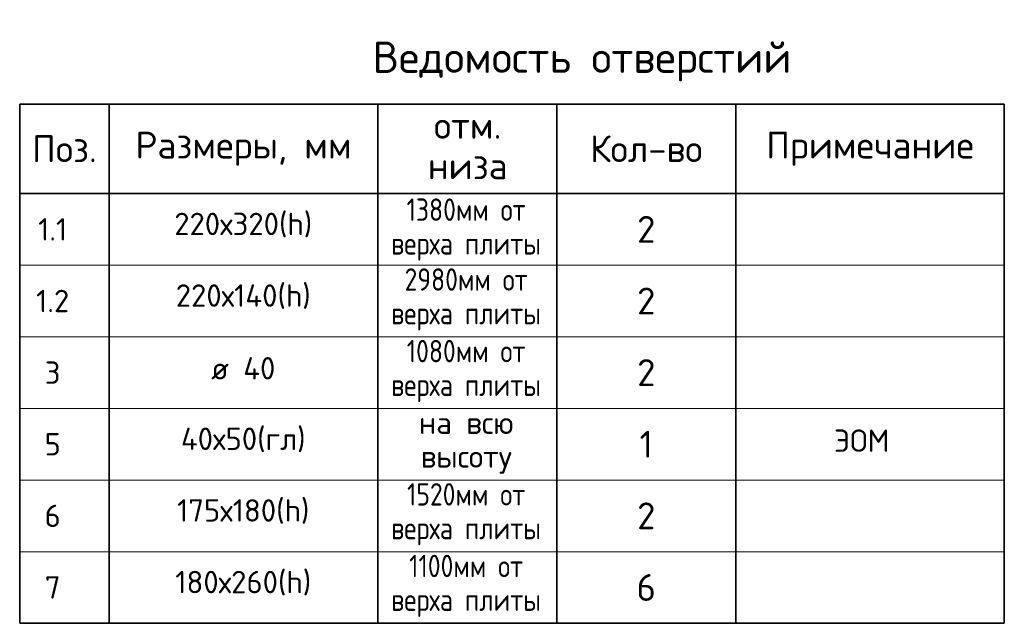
# Model space of a CAD drawing. Header units: millimetres. Extents: x -2287 to 75872, y 45740 to 74858.
# Tile 22 of 24: x 57688 to 63188, y 61824 to 65195. Entities that reach past the tile are written whole.
import ezdxf

# ---------------------------------------------------------------- set-up
doc = ezdxf.new("R2010")
doc.units = ezdxf.units.MM
doc.layers.add('Standard', color=7, linetype='Continuous', lineweight=25)
doc.styles.add('ARIAL', font='ARIAL.TTF')
doc.styles.add('ISOCPEUR', font='ISOCPEUR')

msp = doc.modelspace()

# ---------------------------------------------------------------- linework, layer by layer
at = {"layer": 'Standard', "color": 7, "linetype": 'Continuous', "lineweight": 35, "transparency": 33554687}
for p, q in [((57687.8, 64724.3), (63187.8, 64724.3)), ((57687.8, 64224.3), (57687.8, 64724.3)), ((58187.8, 64224.3), (58187.8, 64724.3)), ((59687.8, 64224.3), (59687.8, 64724.3)), ((60687.8, 64224.3), (60687.8, 64724.3)), ((61687.8, 64224.3), (61687.8, 64724.3)), ((63187.8, 64224.3), (63187.8, 64724.3)), ((57687.8, 64224.3), (63187.8, 64224.3)), ((57687.8, 63824.3), (57687.8, 64224.3)), ((58187.8, 63824.3), (58187.8, 64224.3)), ((59687.8, 63824.3), (59687.8, 64224.3)), ((60687.8, 63824.3), (60687.8, 64224.3)), ((61687.8, 63824.3), (61687.8, 64224.3)), ((63187.8, 63824.3), (63187.8, 64224.3)), ((57687.8, 63424.3), (57687.8, 63824.3)), ((58187.8, 63424.3), (58187.8, 63824.3)), ((59687.8, 63424.3), (59687.8, 63824.3)), ((60687.8, 63424.3), (60687.8, 63824.3)), ((61687.8, 63424.3), (61687.8, 63824.3)), ((63187.8, 63424.3), (63187.8, 63824.3)), ((57687.8, 63024.3), (57687.8, 63424.3)), ((58187.8, 63024.3), (58187.8, 63424.3)), ((59687.8, 63024.3), (59687.8, 63424.3)), ((60687.8, 63024.3), (60687.8, 63424.3)), ((61687.8, 63024.3), (61687.8, 63424.3)), ((63187.8, 63024.3), (63187.8, 63424.3)), ((57687.8, 61824.3), (57687.8, 63024.3)), ((58187.8, 61824.3), (58187.8, 63024.3)), ((59687.8, 61824.3), (59687.8, 63024.3)), ((60687.8, 61824.3), (60687.8, 63024.3)), ((61687.8, 61824.3), (61687.8, 63024.3)), ((63187.8, 61824.3), (63187.8, 63024.3)), ((57687.8, 61824.3), (63187.8, 61824.3))]:
    msp.add_line(p, q, dxfattribs=at)
at = {"layer": 'Standard', "color": 7, "linetype": 'Continuous', "lineweight": 13, "transparency": 33554687}
for p, q in [((57687.8, 63824.3), (63187.8, 63824.3)), ((57687.8, 63424.3), (63187.8, 63424.3)), ((57687.8, 63424.3), (63187.8, 63424.3)), ((57687.8, 63424.3), (63187.8, 63424.3)), ((57687.8, 63024.3), (63187.8, 63024.3)), ((57687.8, 63024.3), (63187.8, 63024.3)), ((57687.8, 62624.3), (63187.8, 62624.3)), ((57687.8, 62224.3), (63187.8, 62224.3)), ((57687.8, 61824.3), (63187.8, 61824.3))]:
    msp.add_line(p, q, dxfattribs=at)

# ---------------------------------------------------------------- texts
at = {"layer": 'Standard', "color": 7, "linetype": 'Continuous', "lineweight": 35, "transparency": 33554687}
for s, insert, char_height, width, attachment_point, style in [('\\A1;{\\fISOCPEUR|i0|b0;\\H175.000000;\\W1.000000;\\C7;Ведомость отверстий}\\P', (59659, 64961.8), 52.5, 2501.25, 4, 'ISOCPEUR'), ('\\A1;{\\fISOCPEUR|i0|b0;\\H150.000000;\\W1.000000;\\C7;Размеры, мм}\\P', (58937.8, 64474.3), 45, 1243.125, 5, 'ISOCPEUR'), ('\\A1;{\\fISOCPEUR|i0|b0;\\H150.000000;\\W1.000000;\\C7;Поз.}\\P', (57937.8, 64474.3), 45, 436.84, 5, 'ISOCPEUR'), ('\\A1;{\\fISOCPEUR|i0|b0;\\H150.000000;\\W1.000000;\\C7;Кол-во}\\P', (61187.8, 64474.3), 45, 716.667, 5, 'ISOCPEUR'), ('\\A1;{\\fISOCPEUR|i0|b0;\\H150.000000;\\W1.000000;\\C7;Примечание}\\P', (62437.8, 64474.3), 45, 1168, 5, 'ISOCPEUR'), ('}\\P', (62437.8, 64024.3), 45, 51.955, 5, 'ARIAL'), ('}\\P', (62437.8, 63624.3), 45, 51.955, 5, 'ARIAL'), ('}\\P', (62437.8, 63624.3), 45, 51.955, 5, 'ARIAL'), ('}\\P', (62437.8, 63224.3), 45, 51.955, 5, 'ARIAL'), ('}\\P', (62437.8, 62824.3), 45, 51.955, 5, 'ARIAL')]:
    msp.add_mtext(s, dxfattribs=dict(at, insert=insert, char_height=char_height, width=width, attachment_point=attachment_point, style=style))
at = {"layer": 'Standard', "color": 7, "linetype": 'Continuous', "lineweight": 35, "transparency": 33554687, "insert": (60190.4, 64680.1), "char_height": 150, "width": 500.394, "attachment_point": 2, "line_spacing_factor": 0.903614, "style": 'ARIAL'}
msp.add_mtext('\\A1;{\\fISOCPEUR|i0|b0;\\H150.000000;\\W1.000000;\\C7;отм.}\\P{\\fISOCPEUR|i0|b0;\\H150.000000;\\W1.000000;\\C7;низа}\\P', dxfattribs=at)
at = {"layer": 'Standard', "color": 7, "linetype": 'Continuous', "lineweight": 50, "transparency": 33554687, "char_height": 125, "attachment_point": 2, "line_spacing_factor": 0.903614, "style": 'ARIAL'}
for s, insert, width in [('\\A1;{\\fISOCPEUR|i0|b0;\\H125.000000;\\W0.833333;\\C7;1380мм от}\\P{\\fISOCPEUR|i0|b0;\\H125.000000;\\W0.833333;\\C7;верха плиты}\\P', (60181.5, 64196.8), 881.51), ('\\A1;{\\fISOCPEUR|i0|b0;\\H125.000000;\\W0.833333;\\C7;2980мм от}\\P{\\fISOCPEUR|i0|b0;\\H125.000000;\\W0.833333;\\C7;верха плиты}\\P', (60181.5, 63806.8), 883.574), ('\\A1;{\\fISOCPEUR|i0|b0;\\H125.000000;\\W0.833333;\\C7;1080мм от}\\P{\\fISOCPEUR|i0|b0;\\H125.000000;\\W0.833333;\\C7;верха плиты}\\P', (60181.5, 63406.8), 881.51), ('\\A1;{\\fISOCPEUR|i0|b0;\\H125.000000;\\W1.000000;\\C7;на всю}\\P{\\fISOCPEUR|i0|b0;\\H125.000000;\\W1.000000;\\C7;высоту}\\P', (60181.5, 63006.8), 609.866), ('\\A1;{\\fISOCPEUR|i0|b0;\\H125.000000;\\W0.833333;\\C7;1520мм от}\\P{\\fISOCPEUR|i0|b0;\\H125.000000;\\W0.833333;\\C7;верха плиты}\\P', (60181.5, 62606.8), 881.51), ('\\A1;{\\fISOCPEUR|i0|b0;\\H125.000000;\\W0.833333;\\C7;1100мм от}\\P{\\fISOCPEUR|i0|b0;\\H125.000000;\\W0.833333;\\C7;верха плиты}\\P', (60181.5, 62206.8), 879.491)]:
    msp.add_mtext(s, dxfattribs=dict(at, insert=insert, width=width))
at = {"layer": 'Standard', "color": 7, "linetype": 'Continuous', "lineweight": 50, "transparency": 33554687, "char_height": 37.5, "attachment_point": 5, "style": 'ISOCPEUR'}
for s, insert, width in [('\\A1;{\\fISOCPEUR|i0|b0;\\H125.000000;\\W1.000000;\\C7;1.1}\\P', (57871.9, 64024.3), 205.263), ('\\A1;{\\fISOCPEUR|i0|b0;\\H125.000000;\\W1.000000;\\C7;1.2}\\P', (57871.9, 63624.3), 236.842), ('\\A1;{\\fISOCPEUR|i0|b0;\\H125.000000;\\W1.000000;\\C7;3}\\P', (57871.9, 63224.3), 136.111), ('\\A1;{\\fISOCPEUR|i0|b0;\\H125.000000;\\W1.000000;\\C7;5}\\P', (57871.9, 62824.3), 136.111), ('\\A1;{\\fISOCPEUR|i0|b0;\\H125.000000;\\W1.000000;\\C7;ЭОМ}\\P', (62391.5, 62844.3), 370.37), ('\\A1;{\\fISOCPEUR|i0|b0;\\H125.000000;\\W1.000000;\\C7;6}\\P', (57871.9, 62424.3), 136.111), ('\\A1;{\\fISOCPEUR|i0|b0;\\H125.000000;\\W1.000000;\\C7;7}\\P', (57871.9, 62024.3), 136.111)]:
    msp.add_mtext(s, dxfattribs=dict(at, insert=insert, width=width))
at = {"layer": 'Standard', "color": 7, "linetype": 'Continuous', "lineweight": 13, "transparency": 33554687, "attachment_point": 5, "style": 'ISOCPEUR'}
for s, insert, char_height, width in [('\\A1;{\\fISOCPEUR|i0|b0;\\H125.000000;\\W1.000000;\\C7;220х320(h)}\\P', (58936.4, 64048.4), 37.5, 860.606), ('\\A1;{\\fISOCPEUR|i0|b0;\\H150.000000;\\W1.000000;\\C7;2}\\P', (61187.8, 64024.3), 45, 163.333), ('\\A1;{\\fISOCPEUR|i0|b0;\\H125.000000;\\W1.000000;\\C7;220х140(h)}\\P', (58936.4, 63648.4), 37.5, 846.269), ('\\A1;{\\fISOCPEUR|i0|b0;\\H150.000000;\\W1.000000;\\C7;2}\\P', (61187.8, 63624.3), 45, 163.333), ('\\A1;{\\fISOCPEUR|i0|b0;\\H125.000000;\\W1.000000;\\C7;ø 40}\\P', (58936.4, 63248.4), 37.5, 433.594), ('\\A1;{\\fISOCPEUR|i0|b0;\\H150.000000;\\W1.000000;\\C7;2}\\P', (61187.8, 63224.3), 45, 163.333), ('\\A1;{\\fISOCPEUR|i0|b0;\\H125.000000;\\W1.000000;\\C7;40х50(гл)}\\P', (58936.4, 62848.4), 37.5, 785.417), ('\\A1;{\\fISOCPEUR|i0|b0;\\H150.000000;\\W1.000000;\\C7;1}\\P', (61187.8, 62824.3), 45, 116.667), ('\\A1;{\\fISOCPEUR|i0|b0;\\H125.000000;\\W1.000000;\\C7;175х180(h)}\\P', (58936.4, 62448.4), 37.5, 806.818), ('\\A1;{\\fISOCPEUR|i0|b0;\\H150.000000;\\W1.000000;\\C7;2}\\P', (61187.8, 62424.3), 45, 163.333), ('\\A1;{\\fISOCPEUR|i0|b0;\\H125.000000;\\W1.000000;\\C7;180х260(h)}\\P', (58936.4, 62048.4), 37.5, 833.712), ('\\A1;{\\fISOCPEUR|i0|b0;\\H150.000000;\\W1.000000;\\C7;6}\\P', (61187.8, 62024.3), 45, 163.333)]:
    msp.add_mtext(s, dxfattribs=dict(at, insert=insert, char_height=char_height, width=width))

doc.saveas('drawing.dxf')
